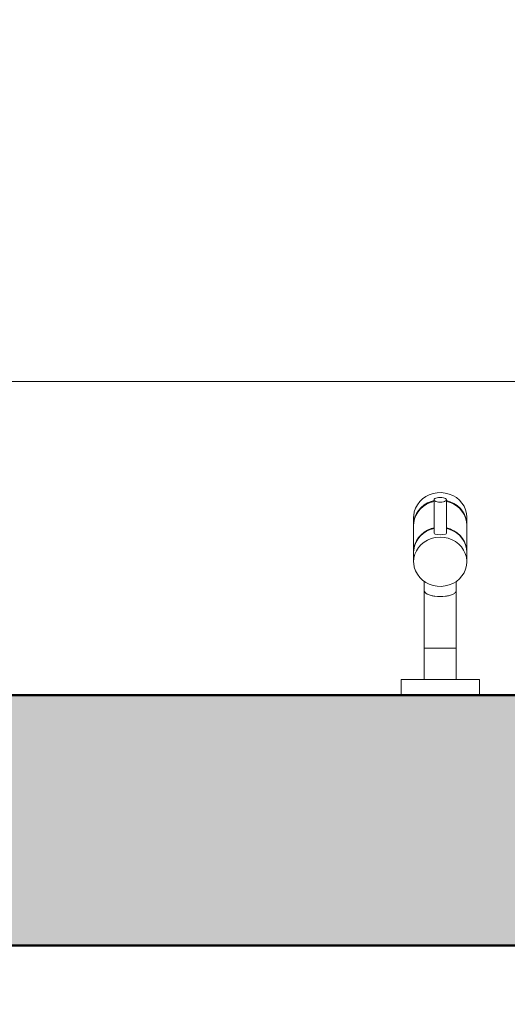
# Model space of a CAD drawing. Header units: metres. Extents: x -10.5 to 2.8, y -19.6 to -9.5.
# Tile 5 of 39: x -7.892 to -7.581, y -18.273 to -17.643. Entities that reach past the tile are written whole.
import ezdxf

# ---------------------------------------------------------------- set-up
doc = ezdxf.new("R2010")
doc.units = ezdxf.units.M
for name, color, linetype, lineweight in [('A-ANNO-DIMS', 7, 'Continuous', 9), ('A-ANNO-DIMS-50', 7, 'Continuous', 9), ('A-FLOR-PATT', 7, 'Continuous', 5), ('A-WALL-PATT', 7, 'Continuous', 5), ('I-WALL', 7, 'Continuous', 5), ('P-SANR-FIXT', 7, 'Continuous', 5)]:
    doc.layers.add(name, color=color, linetype=linetype, lineweight=lineweight)
doc.styles.add('Arial_1', font='arial.ttf', dxfattribs={"height": 0.075})
doc.dimstyles.new('Com_linha__ref__contínua__-_Cor_Vermelha_Arial_1_5mm', dxfattribs={"dimscale": 0.3048, "dimtxt": 0.076519, "dimasz": 0.328084, "dimexe": 0.246063, "dimexo": 0.246063, "dimgap": 0.024606, "dimtad": 1, "dimrnd": 0.01, "dimzin": 0, "dimdsep": 46, "dimtxsty": 'Arial_1', "dimblk1": 'OBLIQUE', "dimblk2": 'OBLIQUE', "dimsah": 1, "dimcen": 0.09, "dimdle": 0.246063, "dimazin": 0, "dimtfac": 1, "dimtdec": 4, "dimtix": 1, "dimtmove": 0, "dimatfit": 3, "dimfxl": 1, "dimtvp": 1, "dimtolj": 1, "dimtzin": 0, "dimarcsym": 2})

# ---------------------------------------------------------------- blocks, each defined once
blk = doc.blocks.new('TORNEIRA ESFÉRICA PARA MÁQUINA DE LAVAR ROUPA - 1153_C_LNK_Cromado-1957128-NIVEL TERREO')
at = {"layer": 'P-SANR-FIXT'}
for p, q in [((-7.63058, -17.94699), (-7.63286, -17.94815)), ((-7.62813, -17.94617), (-7.63058, -17.94699)), ((-7.62557, -17.9457), (-7.62813, -17.94617)), ((-7.62296, -17.9456), (-7.62557, -17.9457)), ((-7.62037, -17.94588), (-7.62296, -17.9456)), ((-7.61786, -17.94652), (-7.62037, -17.94588)), ((-7.61548, -17.9475), (-7.61786, -17.94652)), ((-7.61329, -17.94881), (-7.61548, -17.9475)), ((-7.63823, -17.95334), (-7.63938, -17.95551)), ((-7.63673, -17.95136), (-7.63823, -17.95334)), ((-7.63493, -17.94962), (-7.63673, -17.95136)), ((-7.63583, -17.9551), (-7.63388, -17.9535)), ((-7.63286, -17.94815), (-7.63493, -17.94962)), ((-7.63235, -17.95303), (-7.63447, -17.95443)), ((-7.63388, -17.9535), (-7.63169, -17.95218)), ((-7.63002, -17.95195), (-7.63235, -17.95303)), ((-7.63169, -17.95218), (-7.62932, -17.9512)), ((-7.62754, -17.95121), (-7.63002, -17.95195)), ((-7.62932, -17.9512), (-7.62754, -17.95071)), ((-7.62754, -17.95036), (-7.62754, -17.9715)), ((-7.61964, -17.9715), (-7.61964, -17.95005)), ((-7.61964, -17.95071), (-7.61716, -17.95145)), ((-7.61786, -17.9517), (-7.61964, -17.95121)), ((-7.61548, -17.95268), (-7.61786, -17.9517)), ((-7.61716, -17.95145), (-7.61483, -17.95253)), ((-7.61329, -17.95399), (-7.61548, -17.95268)), ((-7.61483, -17.95253), (-7.6127, -17.95393)), ((-7.61135, -17.95042), (-7.61329, -17.94881)), ((-7.61135, -17.9556), (-7.61329, -17.95399)), ((-7.6127, -17.95393), (-7.61083, -17.95561)), ((-7.60969, -17.95228), (-7.61135, -17.95042)), ((-7.60835, -17.95436), (-7.60969, -17.95228)), ((-7.64055, -17.9602), (-7.64059, -17.96136)), ((-7.64016, -17.95782), (-7.64055, -17.9602)), ((-7.63938, -17.95551), (-7.64016, -17.95782)), ((-7.63914, -17.96017), (-7.64001, -17.96245)), ((-7.6398, -17.96128), (-7.63882, -17.95904)), ((-7.63791, -17.95804), (-7.63914, -17.96017)), ((-7.63882, -17.95904), (-7.63749, -17.95696)), ((-7.63634, -17.95611), (-7.63791, -17.95804)), ((-7.63749, -17.95696), (-7.63583, -17.9551)), ((-7.63447, -17.95443), (-7.63634, -17.95611)), ((-7.60969, -17.95746), (-7.61135, -17.9556)), ((-7.61083, -17.95561), (-7.60927, -17.95754)), ((-7.60835, -17.95954), (-7.60969, -17.95746)), ((-7.60927, -17.95754), (-7.60803, -17.95967)), ((-7.60738, -17.9566), (-7.60835, -17.95436)), ((-7.60738, -17.96178), (-7.60835, -17.95954)), ((-7.60803, -17.95967), (-7.60717, -17.96195)), ((-7.60678, -17.95895), (-7.60738, -17.9566)), ((-7.60658, -17.96136), (-7.60678, -17.95895)), ((-7.64059, -17.96136), (-7.64059, -17.96604)), ((-7.64059, -17.96604), (-7.64039, -17.96363)), ((-7.64049, -17.96482), (-7.64059, -17.96654)), ((-7.64059, -17.96654), (-7.64059, -17.98347)), ((-7.64001, -17.96245), (-7.64049, -17.96482)), ((-7.64039, -17.96363), (-7.6398, -17.96128)), ((-7.60678, -17.96413), (-7.60738, -17.96178)), ((-7.60717, -17.96195), (-7.60668, -17.96433)), ((-7.60658, -17.96654), (-7.60678, -17.96413)), ((-7.60668, -17.96433), (-7.60658, -17.96604)), ((-7.60658, -17.96604), (-7.60658, -17.96136)), ((-7.60658, -17.98347), (-7.60658, -17.96654)), ((-7.63749, -17.97439), (-7.63583, -17.97253)), ((-7.63447, -17.97173), (-7.63634, -17.97342)), ((-7.63583, -17.97253), (-7.63388, -17.97092)), ((-7.63235, -17.97033), (-7.63447, -17.97173)), ((-7.63388, -17.97092), (-7.63169, -17.96961)), ((-7.63002, -17.96925), (-7.63235, -17.97033)), ((-7.63169, -17.96961), (-7.62932, -17.96863)), ((-7.62754, -17.96851), (-7.63002, -17.96925)), ((-7.62932, -17.96863), (-7.62754, -17.96814)), ((-7.61964, -17.96814), (-7.61716, -17.96888)), ((-7.61786, -17.969), (-7.61964, -17.96851)), ((-7.61548, -17.96999), (-7.61786, -17.969)), ((-7.61716, -17.96888), (-7.61483, -17.96996)), ((-7.61329, -17.9713), (-7.61548, -17.96999)), ((-7.61483, -17.96996), (-7.6127, -17.97136)), ((-7.61135, -17.9729), (-7.61329, -17.9713)), ((-7.6127, -17.97136), (-7.61083, -17.97304)), ((-7.60969, -17.97477), (-7.61135, -17.9729)), ((-7.61083, -17.97304), (-7.60927, -17.97497)), ((-7.64039, -17.98106), (-7.6398, -17.97871)), ((-7.63914, -17.97748), (-7.64001, -17.97975)), ((-7.6398, -17.97871), (-7.63882, -17.97647)), ((-7.63791, -17.97535), (-7.63914, -17.97748)), ((-7.63882, -17.97647), (-7.63749, -17.97439)), ((-7.63634, -17.97342), (-7.63791, -17.97535)), ((-7.63583, -17.97888), (-7.63749, -17.98075)), ((-7.63388, -17.97728), (-7.63583, -17.97888)), ((-7.63169, -17.97597), (-7.63388, -17.97728)), ((-7.62932, -17.97498), (-7.63169, -17.97597)), ((-7.6268, -17.97434), (-7.62932, -17.97498)), ((-7.62359, -17.97406), (-7.6268, -17.97434)), ((-7.62099, -17.97425), (-7.62359, -17.97406)), ((-7.61845, -17.9748), (-7.62099, -17.97425)), ((-7.61604, -17.9757), (-7.61845, -17.9748)), ((-7.6138, -17.97694), (-7.61604, -17.9757)), ((-7.61179, -17.97848), (-7.6138, -17.97694)), ((-7.61005, -17.98028), (-7.61179, -17.97848)), ((-7.60835, -17.97684), (-7.60969, -17.97477)), ((-7.60927, -17.97497), (-7.60803, -17.9771)), ((-7.60738, -17.97908), (-7.60835, -17.97684)), ((-7.60803, -17.9771), (-7.60717, -17.97938)), ((-7.60678, -17.98144), (-7.60738, -17.97908)), ((-7.60717, -17.97938), (-7.60668, -17.98175)), ((-7.64059, -17.98347), (-7.64039, -17.98106)), ((-7.64049, -17.98213), (-7.64059, -17.98385)), ((-7.64059, -17.98385), (-7.64059, -17.98983)), ((-7.64001, -17.97975), (-7.64049, -17.98213)), ((-7.6398, -17.98506), (-7.64039, -17.98742)), ((-7.63882, -17.98282), (-7.6398, -17.98506)), ((-7.63749, -17.98075), (-7.63882, -17.98282)), ((-7.60864, -17.98231), (-7.61005, -17.98028)), ((-7.60758, -17.98452), (-7.60864, -17.98231)), ((-7.60689, -17.98685), (-7.60758, -17.98452)), ((-7.60658, -17.98385), (-7.60678, -17.98144)), ((-7.60668, -17.98175), (-7.60658, -17.98347)), ((-7.60658, -17.98983), (-7.60658, -17.98385)), ((-7.64039, -17.98742), (-7.64059, -17.98983)), ((-7.64059, -17.98983), (-7.64055, -17.99098)), ((-7.64055, -17.99098), (-7.64016, -17.99337)), ((-7.60659, -17.98925), (-7.60689, -17.98685)), ((-7.60678, -17.99224), (-7.60658, -17.98983)), ((-7.64016, -17.99337), (-7.63938, -17.99568)), ((-7.63938, -17.99568), (-7.63823, -17.99785)), ((-7.63823, -17.99785), (-7.63673, -17.99983)), ((-7.60969, -17.99891), (-7.60835, -17.99683)), ((-7.60835, -17.99683), (-7.60738, -17.99459)), ((-7.60738, -17.99459), (-7.60678, -17.99224)), ((-7.63673, -17.99983), (-7.63493, -18.00157)), ((-7.63493, -18.00157), (-7.63286, -18.00304)), ((-7.63386, -18.00237), (-7.63386, -18.0082)), ((-7.63286, -18.00304), (-7.63058, -18.0042)), ((-7.63058, -18.0042), (-7.62813, -18.00502)), ((-7.62037, -18.00531), (-7.61786, -18.00467)), ((-7.61786, -18.00467), (-7.61548, -18.00369)), ((-7.61548, -18.00369), (-7.61329, -18.00238)), ((-7.61331, -18.0082), (-7.61331, -18.00239)), ((-7.61329, -18.00238), (-7.61135, -18.00077)), ((-7.61135, -18.00077), (-7.60969, -17.99891)), ((-7.63386, -18.0082), (-7.63386, -18.04504)), ((-7.62813, -18.00502), (-7.62557, -18.00549)), ((-7.62557, -18.00549), (-7.62296, -18.00558)), ((-7.62296, -18.00558), (-7.62037, -18.00531)), ((-7.61331, -18.04504), (-7.61331, -18.0082)), ((-7.63386, -18.04504), (-7.62359, -18.04504)), ((-7.63386, -18.04504), (-7.63386, -18.06504)), ((-7.62359, -18.04504), (-7.61331, -18.04504)), ((-7.61331, -18.04504), (-7.61331, -18.06504)), ((-7.64859, -18.06504), (-7.64859, -18.07504)), ((-7.59859, -18.06504), (-7.64859, -18.06504)), ((-7.59859, -18.07504), (-7.59859, -18.06504))]:
    blk.add_line(p, q, dxfattribs=at)
for centre, radius, start, end in [((-7.62685, -17.9715), 0.00069, 180, 270), ((-7.62359, -17.95754), 0.01501, 257.45, 282.55), ((-7.62032, -17.9715), 0.000686, 270, 0), ((-7.63186, -18.00805), 0.00201, 184.35523, 225.64477), ((-7.62956, -18.00569), 0.00531, 225.64477, 244.35523), ((-7.6279, -18.00335), 0.00815, 240.96259, 259.03741), ((-7.61928, -18.00335), 0.00815, 280.96259, 299.03741), ((-7.61762, -18.00569), 0.00531, 295.64477, 314.35523), ((-7.61531, -18.00805), 0.00201, 314.35523, 355.64477), ((-7.62591, -17.99958), 0.01228, 253.29117, 264.78364), ((-7.62359, -17.98663), 0.02542, 262.21504, 277.78496), ((-7.62126, -17.99958), 0.01228, 275.21636, 286.70883)]:
    blk.add_arc(centre, radius, start, end, dxfattribs=at)
for major_axis, ratio in [((-0.00397, 0), 0.372577), ((0.00397, 0), 0.372557)]:
    blk.add_ellipse((-7.62359, -17.95021), major_axis=major_axis, ratio=ratio, start_param=4.712389, end_param=7.853982, dxfattribs=at)
blk = doc.blocks.new('DIMBLOCK41-NIVEL TERREO')
at = {"layer": 'A-ANNO-DIMS-50', "color": 242, "true_color": 0xbd2b2e, "transparency": 16777216}
for p, q in [((-8.33359, -18.41842), (-8.33359, -18.31004)), ((0.50641, -18.41842), (0.50641, -18.31004)), ((-8.33359, -18.41842), (-8.28359, -18.36842)), ((0.50641, -18.41842), (0.55641, -18.36842)), ((-8.40859, -18.41842), (0.50641, -18.41842)), ((-8.33359, -18.41842), (-8.38359, -18.46842)), ((-8.33359, -18.41842), (-8.33359, -18.49342)), ((0.50641, -18.41842), (0.45641, -18.46842)), ((0.50641, -18.41842), (0.50641, -18.49342))]:
    blk.add_line(p, q, dxfattribs=at)
at = {"layer": 'A-ANNO-DIMS-50', "color": 0, "transparency": 16777216, "insert": (-4.01483, -18.31355), "char_height": 0.075, "width": 0.2429787, "attachment_point": 1, "line_spacing_factor": 0.941778, "style": 'Arial_1'}
blk.add_mtext('8,84', dxfattribs=at)
blk = doc.blocks.new('_Oblique')
at = {"color": 0, "linetype": 'ByBlock', "lineweight": -2}
blk.add_line((-0.5, -0.5), (0.5, 0.5), dxfattribs=at)

msp = doc.modelspace()

# ---------------------------------------------------------------- hatches: boundary and pattern name
at = {"layer": 'A-FLOR-PATT', "true_color": 0x787878}
h = msp.add_hatch(dxfattribs=at)
h.set_pattern_fill('FP_1', color=8, style=0, pattern_type=2)
h.set_pattern_definition([(0, (-2.574, -15.475), (0, 0.6), []), (90, (-2.574, -15.475), (-0.6, 4e-17), [])])
h.paths.add_polyline_path([(-8.17359, -18.07504), (-7.64859, -18.07504), (-7.64859, -18.06504), (-7.63386, -18.06504), (-7.63386, -18.00233), (-7.63823, -17.99785), (-7.64016, -17.99337), (-7.64059, -17.98983), (-7.64016, -17.95782), (-7.63823, -17.95334), (-7.63493, -17.94962), (-7.63058, -17.94699), (-7.62557, -17.9457), (-7.62037, -17.94588), (-7.61548, -17.9475), (-7.61135, -17.95042), (-7.60835, -17.95436), (-7.60738, -17.9566), (-7.60658, -17.96136), (-7.60658, -17.98983), (-7.60738, -17.99459), (-7.60969, -17.99891), (-7.61331, -18.00239), (-7.61331, -18.06504), (-7.59859, -18.06504), (-7.59859, -18.07504), (-7.42859, -18.07504), (-7.42859, -17.75038), (-7.42694, -17.70589), (-7.42238, -17.66161), (-7.41722, -17.64257), (-7.40736, -17.62549), (-7.39345, -17.6115), (-7.37441, -17.59989), (-7.35327, -17.59276), (-7.24128, -17.57948), (-7.12859, -17.57504), (-7.0159, -17.57948), (-6.9039, -17.59276), (-6.88277, -17.59989), (-6.86372, -17.6115), (-6.84982, -17.62549), (-6.83996, -17.64257), (-6.8348, -17.66161), (-6.83023, -17.70589), (-6.82859, -17.75038), (-6.82859, -18.07504), (-6.82369, -18.07504), (-6.82369, -17.42504), (-6.21359, -17.42504), (-6.21359, -16.67504), (-6.17359, -16.67504), (-6.17369, -15.47504), (-8.17359, -15.47504), (-8.17359, -15.52504), (-8.33359, -15.52504), (-8.33359, -17.27504), (-8.17359, -17.27504), (-8.17359, -17.80382)])
at = {"layer": 'A-WALL-PATT', "true_color": 0x808080}
h = msp.add_hatch(color=8, dxfattribs=at)
h.paths.add_polyline_path([(-6.32369, -18.23504), (-6.01359, -18.23504), (-6.01359, -18.07504), (-8.33359, -18.07504), (-8.33359, -18.23504), (-6.35568, -18.23504)])
h.paths.add_polyline_path([(-6.02369, -18.22504), (-6.32369, -18.22504), (-6.32369, -18.08504), (-6.02369, -18.08504)])
h.paths.add_polyline_path([(-8.02703, -18.22504), (-8.32359, -18.22504), (-8.32359, -18.08504), (-8.02359, -18.08504), (-8.02359, -18.22504)])

# ---------------------------------------------------------------- linework, layer by layer
at = {"layer": 'I-WALL', "lineweight": 50}
for p, q in [((0.34641, -18.07504), (-8.17359, -18.07504)), ((-8.33359, -18.23504), (0.50641, -18.23504))]:
    msp.add_line(p, q, dxfattribs=at)

# ---------------------------------------------------------------- block references
at = {"layer": 'P-SANR-FIXT'}
msp.add_blockref('TORNEIRA ESFÉRICA PARA MÁQUINA DE LAVAR ROUPA - 1153_C_LNK_Cromado-1957128-NIVEL TERREO', (0, 0), dxfattribs=at)

# ---------------------------------------------------------------- dimensions: what is measured, and where the dimension line sits
at = {"layer": 'A-ANNO-DIMS', "color": 242, "true_color": 0xbd2b2e}
dim = msp.add_linear_dim(base=(0.50641, -18.41842), p1=(-8.33359, -18.23504), p2=(0.50641, -18.23504), dimstyle='Com_linha__ref__contínua__-_Cor_Vermelha_Arial_1_5mm', override={"dimpost": '<>', "dimfxl": 8.84}, dxfattribs=at)
dim.commit()
dim.dimension.update_dxf_attribs({"geometry": 'DIMBLOCK41-NIVEL TERREO', "text_midpoint": (-3.91359, -18.37262)})

doc.saveas('drawing.dxf')
